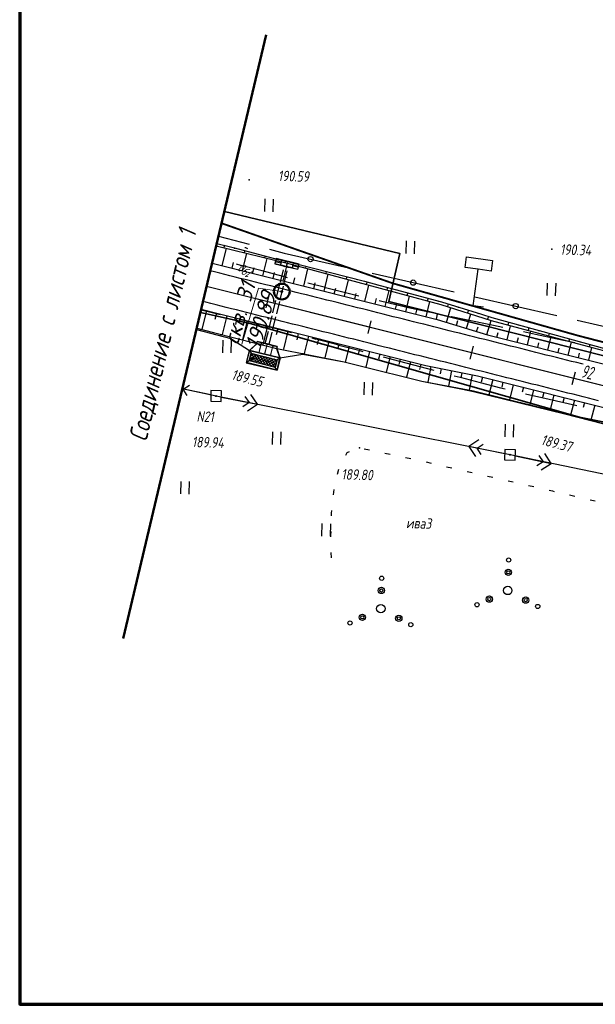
# Model space of a CAD drawing. Header units: millimetres. Extents: x 1808 to 2912, y -1045 to 155.
# Tile 21 of 43: x 1825 to 1934, y -536 to -349. Entities that reach past the tile are written whole.
import ezdxf

# ---------------------------------------------------------------- set-up
doc = ezdxf.new("R2010")
doc.units = ezdxf.units.MM
doc.linetypes.add('ACAD_ISO02W100', pattern=[15, 12, -3])
doc.linetypes.add('CONTI', pattern=[0])
for name, color, linetype, lineweight in [('10', 1, 'Continuous', 35), ('геология', 7, 'Continuous', 20), ('КОПИЯ_ОСЬ_13_ОТКОСЫ', 7, 'Continuous', 30), ('КОПИЯ_ОСЬ_ГРАНИЦЫ_ПОЛОС', 7, 'Continuous', 30), ('ОСЬ_ВЕРХ_ПОКРЫТИЯ_ГРАНИЦЫ_ПОЛОС', 7, 'Continuous', 30), ('ОСЬ_ВЕРХ_ПОКРЫТИЯ_ОСЬ', 1, 'Continuous', 30), ('Трубы мет.', 7, 'ACAD_ISO02W100', 30)]:
    doc.layers.add(name, color=color, linetype=linetype, lineweight=lineweight)
for name, color, linetype in [('_Оформление', 7, 'Continuous'), ('_Ростелеком', 6, 'Continuous'), ('GOR_BDEFAULT', 212, 'CONTI'), ('NAD_MDEFAULT', 7, 'CONTI'), ('PI_OTDEFAULT', 172, 'CONTI'), ('PI_TTDEFAULT', 5, 'CONTI'), ('PLN_O', 7, 'CONTI'), ('SIT_LDEFAULT', 7, 'CONTI'), ('USLZNDEFAULT', 7, 'CONTI'), ('ZAPSKDEFAULT', 7, 'CONTI'), ('КОПИЯ_ОСЬ_ТАНГЕНСЫ', 1, 'Continuous'), ('ОСЬ_ВЕРХ_ПОКРЫТИЯ_ПИКЕТЫ', 1, 'Continuous')]:
    doc.layers.add(name, color=color, linetype=linetype)
doc.styles.add('eskd', font='isocpeur.ttf', dxfattribs={"width": 1.2, "height": 2})
doc.styles.add('SHRFT', font='isocpeui.ttf')
doc.styles.get("Standard").update_dxf_attribs({"font": 'isocpeui.ttf'})
doc.styles.add('ГОСТ', font='isocpeur.ttf', dxfattribs={"height": 4})
doc.linetypes.add('Связь', pattern='A,12.5,[130,ltypeshp.shx,S=1,R=-30,X=0,Y=0.9],1,[130,ltypeshp.shx,S=1,R=-30,X=0,Y=0.9],1,[130,ltypeshp.shx,S=1,R=-30,X=0,Y=0.9],4.5', length=19)

# ---------------------------------------------------------------- blocks, each defined once
blk = doc.blocks.new('BL_2011')
at = {"color": 0}
for p, q in [((0, 0), (0, 2.4)), ((1.6, 0), (1.6, 2.4))]:
    blk.add_line(p, q, dxfattribs=at)
blk = doc.blocks.new('BL_27')
at = {"color": 0}
for p, q in [((1, 1), (-1, 1)), ((-1, 1), (-1, -1)), ((1, -1), (1, 1)), ((-1, -1), (1, -1))]:
    blk.add_line(p, q, dxfattribs=at)
blk.add_circle((0, 0), 0.1, dxfattribs=at)
blk = doc.blocks.new('BL_2010')
at = {"color": 0}
for centre, radius in [((0, 5.78), 0.4), ((0, 3.46), 0.6), ((0, 3.46), 0.3), ((0, 0), 0.8), ((-3.46, -1.74), 0.6), ((-3.46, -1.74), 0.3), ((3.46, -1.74), 0.6), ((3.46, -1.74), 0.3), ((-5.78, -2.88), 0.4), ((5.78, -2.88), 0.4)]:
    blk.add_circle(centre, radius, dxfattribs=at)
blk = doc.blocks.new('A$C25637593')
at = {"layer": 'Трубы мет.', "linetype": 'Continuous', "lineweight": 0}
h = blk.add_hatch(dxfattribs=at)
h.set_pattern_fill('ANSI37', color=256, scale=64, angle=180, style=0)
h.set_pattern_definition([(225, (2253.2026, 3680.535), (5.656854, -5.656854), []), (315, (2253.2026, 3680.535), (5.656854, 5.656854), [])])
h.paths.add_polyline_path([(49, 51), (79, 51), (79, -51), (49, -51)])
at = {"layer": 'Трубы мет.', "linetype": 'Continuous'}
for points in [[(0, 39), (0, 23), (0, 0), (0, -23), (0, -39)], [(0, 23), (8, 23), (8, 39), (0, 39)], [(8, -39), (8, -39), (40, -60), (40, -60), (40, 60), (8, 39), (8, 39)], [(40, 60), (49, 51)], [(88, 60), (79, 51)], [(0, -23), (8, -23), (8, -39), (0, -39)], [(40, -60), (49, -51)], [(79, -51), (88, -60)]]:
    blk.add_lwpolyline(points, dxfattribs=at)
at = {"layer": 'Трубы мет.', "linetype": 'Continuous', "lineweight": 0}
for points in [[(39, 23), (39, 58.1), (9, 38.5), (9, 23)], [(9, -23), (9, -38.5), (39, -58.1), (39, -23)]]:
    blk.add_lwpolyline(points, close=True, dxfattribs=at)
at = {"layer": 'Трубы мет.', "linetype": 'Continuous'}
for points in [[(40, 60), (88, 60), (88, -60), (40, -60)], [(49, 51), (79, 51), (79, -51), (49, -51)]]:
    blk.add_lwpolyline(points, close=True, dxfattribs=at)
at = {"layer": 'Трубы мет.', "ltscale": 1.2}
for points in [[(49, 51), (64, 36)], [(79, 51), (64, 36)], [(64, 36), (64, -36)], [(49, -51), (64, -36)], [(64, -36), (79, -51)]]:
    blk.add_lwpolyline(points, dxfattribs=at)
at = {"layer": 'Трубы мет.', "linetype": 'Continuous', "lineweight": 0}
for points in [[(1, 22), (39, 22)], [(1, 22), (1, 0.5)], [(1, 0.5), (39, 0.5)], [(39, 0.5), (39, 22)], [(1, -0.5), (39, -0.5)], [(1, -0.5), (1, -22)], [(1, -22), (39, -22)], [(39, -22), (39, -0.5)]]:
    blk.add_lwpolyline(points, dxfattribs=at)
blk = doc.blocks.new('A$C76A07AE2')
at = {"layer": 'Трубы мет.', "linetype": 'Continuous', "lineweight": 0}
for p, q in [((-18.9, 44.2), (-8, 44.2)), ((-18.9, 44.2), (-18.9, 23)), ((-4, 45), (-1.3, 45)), ((-18.9, 23), (0, 23)), ((-18.9, 22.1), (-0.9, 22.1)), ((-18.9, 22.1), (-18.9, 21.8)), ((-18.9, 21.8), (-18.9, 0.5)), ((-0.9, 22.1), (-0.9, 0.5)), ((-18.9, -0.5), (-18.9, -20.5)), ((-18.9, -20.5), (-18.9, -22)), ((-18.9, -22), (-0.9, -22)), ((-18.9, -23), (0, -23)), ((-18.9, -23), (-18.9, -44.1)), ((-0.9, -0.5), (-0.9, -20.5)), ((-0.9, -20.5), (-0.9, -22)), ((-18.9, -44.1), (-8, -44.1))]:
    blk.add_line(p, q, dxfattribs=at)
at = {"layer": 'Трубы мет.', "linetype": 'Continuous'}
blk.add_lwpolyline([(-20, -45), (0, -45), (0, 45), (-20, 45)], close=True, dxfattribs=at)
for points in [[(-8, 45), (-8, 23), (0, 23)], [(-8, -45), (-8, -23), (0, -23)]]:
    blk.add_lwpolyline(points, dxfattribs=at)
at = {"layer": 'Трубы мет.', "linetype": 'Continuous', "lineweight": 0}
for points in [[(-18.9, 0.5), (-0.9, 0.5)], [(-18.9, -0.5), (-0.9, -0.5)]]:
    blk.add_lwpolyline(points, dxfattribs=at)
blk = doc.blocks.new('BL_13')
at = {"color": 0}
for p, q in [((-2.5, 7), (-2.5, 9)), ((-2.5, 9), (2.5, 9)), ((2.5, 9), (2.5, 7)), ((0, 7), (-2.5, 7)), ((0, 0), (0, 7)), ((2.5, 7), (0, 7)), ((2, 0), (0, 0))]:
    blk.add_line(p, q, dxfattribs=at)
blk = doc.blocks.new('*U120')
at = {"layer": 'КОПИЯ_ОСЬ_13_ОТКОСЫ'}
for points in [[(0, 0), (0.83, -7.87), (1.02, -9.96), (1.86, -27.85), (2.34, -42.64)], [(0, 0), (0.73, -7.88), (0.89, -9.97), (1.78, -27.85), (2.34, -42.64)], [(0.37, -3.98), (0.42, -3.98)], [(0.55, -5.97), (0.57, -5.97)], [(0.74, -7.97), (0.83, -7.96)], [(0.89, -9.96), (0.92, -9.96)], [(0.99, -11.96), (1.12, -11.95)], [(1.09, -13.96), (1.13, -13.95)], [(1.19, -15.95), (1.3, -15.95)], [(1.29, -17.95), (1.32, -17.95)], [(1.39, -19.95), (1.49, -19.94)], [(1.48, -21.95), (1.52, -21.94)], [(1.58, -23.94), (1.68, -23.94)], [(1.68, -25.94), (1.71, -25.94)], [(1.78, -27.94), (1.86, -27.93)], [(1.86, -29.94), (1.89, -29.94)], [(1.93, -31.94), (1.99, -31.93)], [(2.01, -33.93), (2.03, -33.93)], [(2.09, -35.93), (2.12, -35.93)], [(2.16, -37.93), (2.18, -37.93)], [(2.24, -39.93), (2.26, -39.93)], [(2.32, -41.93), (2.32, -41.93)]]:
    blk.add_lwpolyline(points, dxfattribs=at)

msp = doc.modelspace()

# ---------------------------------------------------------------- linework, layer by layer
at = {"lineweight": 50}
msp.add_line((1871.65, -351.47), (1844.42, -466.15), dxfattribs=at)
at = {"layer": '10'}
for points in [[(2620.73, -395.22), (2606.59, -397.47), (2605.44, -387.39), (2553.12, -394.32), (2438.15, -413.26), (2438.66, -422.99), (2367.6, -436.36), (2276.23, -453.66), (2230.16, -457.47), (2219.73, -457.12), (2144.44, -454.6), (2029.16, -435.48), (1971.45, -421.43), (1894.92, -402.16), (1897.04, -393.04), (1863.68, -385.03)], [(2240.01, -477.5), (2240.65, -472.01), (2240.2, -471.95), (2239.56, -477.53), (2230.74, -478.42), (2136.9, -474.03), (2085.81, -465.74), (2087.63, -460.54), (2087.21, -460.39), (2085.35, -465.66), (2035.92, -457.65), (2035.92, -457.65), (1967.01, -441.3), (1969.04, -431.65), (1931.19, -424.12), (1868.59, -406.35), (1859.13, -404.23)], [(1859.13, -404.23), (1868.59, -406.35), (1931.19, -424.12), (1969.04, -431.65), (1967.01, -441.3), (2035.92, -457.65), (2035.92, -457.65), (2085.35, -465.66), (2087.21, -460.39), (2087.63, -460.54), (2085.81, -465.74), (2136.9, -474.03), (2230.74, -478.42), (2239.56, -477.53), (2240.2, -471.95), (2240.65, -472.01), (2240.01, -477.5), (2288.52, -472.64), (2369.33, -456.96)]]:
    msp.add_lwpolyline(points, dxfattribs=at)
at = {"layer": '_Оформление', "lineweight": 70, "ltscale": 200}
msp.add_lwpolyline([(2874.19, -249.78), (1824.77, -249.78), (1824.77, -535.66), (2874.19, -535.66)], close=True, dxfattribs=at)
at = {"layer": '_Ростелеком', "color": 5, "linetype": 'Связь', "const_width": 0.35}
msp.add_lwpolyline([(2340.52, -436.8), (2307.56, -442.93), (2280.91, -447.64), (2225.37, -453.95), (2190.43, -453.43), (2160.74, -450.96), (2125.77, -447.13), (2083.69, -441.64), (2045.94, -435.19), (2011.44, -427.96), (1968.81, -418.42), (1930.94, -408.64), (1895.72, -398.7), (1863.15, -387.28)], dxfattribs=at)
at = {"layer": 'GOR_BDEFAULT', "color": 212, "elevation": 190, "flags": 128}
for points in [[(1867.78, -391.93), (1867.57, -391.97)], [(1868.14, -392.12), (1867.78, -391.93)], [(1868.14, -392.12), (1867.78, -391.93)]]:
    msp.add_lwpolyline(points, dxfattribs=at)
at = {"layer": 'PI_TTDEFAULT', "color": 5}
for p in [(1868.41, -379.05, 190.59), (1925.93, -392.22, 190.34), (1866.83, -395.29, 190.94), (1862.1, -420.11, 189.94), (1889.36, -429.92, 189.8), (1917.98, -431.27, 189.46)]:
    msp.add_point(p, dxfattribs=at)
at = {"layer": 'PLN_O'}
for p, q in [((1862.56, -389.75), (1868.4, -391.24)), ((1872.28, -392.23), (1875.06, -392.94)), ((1875.06, -392.94), (1887.86, -395.87)), ((1891.76, -396.76), (1907.36, -400.33)), ((1911.26, -401.23), (1926.86, -404.81)), ((1930.74, -405.69), (1944.86, -408.93))]:
    msp.add_line(p, q, dxfattribs=at)
for centre in [(1880.06, -394.09), (1899.55, -398.55), (1919.05, -403.02)]:
    msp.add_circle(centre, 0.5, dxfattribs=at)
at = {"layer": 'SIT_LDEFAULT', "color": 7}
for p, q in [((1866.83, -395.29), (1866.01, -395.07)), ((1870.85, -396.35), (1866.84, -395.28)), ((1874.87, -397.42), (1870.85, -396.35)), ((1875.68, -397.63), (1874.87, -397.42)), ((1882.92, -399.51), (1879.56, -398.65)), ((1886.93, -400.54), (1882.92, -399.52)), ((1889.24, -401.12), (1886.93, -400.55)), ((1894.92, -402.48), (1893.13, -402.05)), ((1859.25, -403.71), (1860.58, -404.03)), ((1860.58, -404.03), (1862.87, -404.59)), ((1898.9, -403.39), (1894.92, -402.48)), ((1902.89, -404.25), (1898.9, -403.39)), ((1866.75, -405.55), (1868.65, -406.02)), ((1906.88, -405.07), (1906.8, -405.06)), ((1910.87, -405.91), (1906.87, -405.08)), ((1914.86, -406.72), (1910.87, -405.9)), ((1868.65, -406.02), (1872.76, -407.07)), ((1872.76, -407.08), (1876.43, -408.04)), ((1916.59, -407.08), (1914.86, -406.72)), ((1880.31, -409.07), (1881.08, -409.27)), ((1881.08, -409.26), (1885.2, -410.34)), ((1922.84, -408.4), (1920.51, -407.9)), ((1926.94, -409.29), (1922.84, -408.4)), ((1930.28, -410), (1926.94, -409.29)), ((1885.2, -410.35), (1889.23, -411.42)), ((1889.23, -411.42), (1889.97, -411.62)), ((1893.85, -412.63), (1896.98, -413.46)), ((1896.98, -413.47), (1900.82, -414.49)), ((1900.82, -414.49), (1903.5, -415.21)), ((1907.38, -416.24), (1908.48, -416.54)), ((1908.48, -416.54), (1912.32, -417.56)), ((1861.12, -419.9), (1855.63, -418.74)), ((1862.1, -420.11), (1855.67, -418.76)), ((1855.84, -418.79), (1857.03, -418.02)), ((1856.61, -419.98), (1855.84, -418.79)), ((1912.32, -417.56), (1916.16, -418.54)), ((1916.16, -418.53), (1917.04, -418.76)), ((1917.98, -431.27), (1862.1, -420.11)), ((1863.09, -420.31), (1869.95, -421.67)), ((1867.59, -420.19), (1868.38, -421.36)), ((1869.95, -421.67), (1868.7, -419.8)), ((1920.94, -419.7), (1924, -420.41)), ((1924, -420.41), (1928.22, -421.35)), ((1868.38, -421.36), (1867.2, -422.15)), ((1868.07, -422.93), (1869.95, -421.67)), ((1928.22, -421.35), (1930.69, -421.88)), ((1890.28, -430.11), (1891.26, -430.32)), ((1912.02, -428.45), (1910.13, -429.71)), ((1917, -431.07), (1910.13, -429.71)), ((1910.13, -429.71), (1911.39, -431.58)), ((1911.71, -430.02), (1912.88, -429.23)), ((1912.49, -431.19), (1911.71, -430.02)), ((1886.77, -431.32), (1887.03, -430.84)), ((1887.02, -430.84), (1887.45, -430.66)), ((1894.2, -430.94), (1895.18, -431.15)), ((1898.11, -431.77), (1899.09, -431.98)), ((1975.48, -443.23), (1917.98, -431.27)), ((1918.96, -431.48), (1925.81, -432.9)), ((1923.47, -431.4), (1924.25, -432.58)), ((1925.81, -432.9), (1924.57, -431.01)), ((1885.19, -434.94), (1885.41, -433.97)), ((1902.02, -432.62), (1903, -432.85)), ((1905.93, -433.53), (1906.9, -433.75)), ((1924.25, -432.58), (1923.07, -433.35)), ((1923.92, -434.14), (1925.81, -432.9)), ((1909.82, -434.42), (1910.8, -434.64)), ((1913.72, -435.31), (1914.7, -435.53)), ((1917.62, -436.2), (1918.6, -436.42)), ((1921.51, -437.1), (1922.49, -437.32)), ((1884.43, -438.86), (1884.53, -437.87)), ((1925.41, -437.99), (1926.03, -438.13)), ((1926.03, -438.13), (1926.39, -438.21)), ((1929.31, -438.89), (1930.28, -439.12)), ((1933.21, -439.8), (1934.19, -440.02)), ((1884.06, -442.84), (1884.07, -442.37)), ((1884.07, -442.37), (1884.12, -441.85)), ((1883.94, -446.56), (1883.97, -445.84)), ((1883.94, -446.84), (1883.94, -446.56)), ((1884.02, -450.84), (1883.98, -449.84))]:
    msp.add_line(p, q, dxfattribs=at)
at = {"layer": 'геология', "color": 1, "linetype": 'Continuous'}
for p, q in [((1866.97, -410.23), (1870.14, -399.6)), ((1870.14, -399.6), (1874.54, -400.27))]:
    msp.add_line(p, q, dxfattribs=at)
at = {"layer": 'геология', "color": 1, "linetype": 'Continuous', "lineweight": 50}
for radius in [1.5, 0.103]:
    msp.add_circle((1874.59, -400.26), radius, dxfattribs=at)
at = {"layer": 'КОПИЯ_ОСЬ_13_ОТКОСЫ'}
for points in [[(1862.13, -391.56), (1865.5, -392.39), (1875.87, -394.95), (1904.85, -402.71), (1914.4, -405.75), (1931.69, -410.38), (1946, -414.16), (1951.04, -415.47), (1955.7, -416.62), (1962.5, -418.27), (1970.47, -420.17), (1980.48, -422.51), (1989.91, -424.7), (1998.94, -426.77), (2007.69, -428.75), (2013.03, -429.94), (2016.92, -430.79), (2023.73, -432.26), (2028.78, -433.32), (2035.5, -434.7), (2042.21, -436.05), (2046.6, -436.9)], [(1862.13, -391.56), (1865.5, -392.39), (1875.87, -394.95), (1904.85, -402.71), (1914.4, -405.75), (1931.69, -410.38), (1946, -414.16), (1951.04, -415.47), (1955.7, -416.62), (1962.5, -418.27), (1970.47, -420.17), (1980.48, -422.51), (1989.91, -424.7), (1998.94, -426.77), (2007.69, -428.75), (2013.03, -429.94), (2016.92, -430.79), (2023.73, -432.26), (2028.78, -433.32), (2035.5, -434.7), (2042.21, -436.05), (2046.6, -436.9)], [(1862.24, -391.1), (1865.6, -391.97), (1873.9, -394.15), (1875.95, -394.62), (1880.6, -395.82), (1890.29, -398.31), (1893.29, -399.09), (1904.98, -402.19), (1912.54, -404.55), (1914.54, -405.18), (1931.81, -409.92), (1946.07, -413.88)], [(1863.23, -395.34), (1864.05, -392.03)], [(1863.67, -391.47), (1863.55, -391.91)], [(1865.61, -391.98), (1865.57, -392.12)], [(1867.54, -392.48), (1867.44, -392.87)], [(1867.11, -396.31), (1867.94, -392.99)], [(1869.47, -392.99), (1869.44, -393.12)], [(1870.99, -397.28), (1871.82, -393.95)], [(1871.41, -393.5), (1871.32, -393.83)], [(1873.34, -394.01), (1873.31, -394.12)], [(1875.29, -394.47), (1875.22, -394.79)], [(1861.35, -394.87), (1864.68, -395.7), (1904.13, -405.57), (1913.71, -408.49), (1955.14, -418.86), (1973.58, -423.4), (1982.8, -425.64), (1989.3, -427.2), (1996.88, -429), (2002.71, -430.36), (2008.73, -431.74), (2014.37, -433.02), (2020.21, -434.31), (2026.06, -435.57), (2029.47, -436.29), (2034.35, -437.31), (2040.44, -438.54), (2046.55, -439.73)], [(1865.17, -395.82), (1865.44, -394.72)], [(1869.05, -396.8), (1869.32, -395.69)], [(1874.87, -398.25), (1875.7, -394.91)], [(1877.23, -394.95), (1877.2, -395.06)], [(1878.75, -399.22), (1879.57, -395.94)], [(1879.17, -395.45), (1879.07, -395.81)], [(1881.1, -395.95), (1881.07, -396.07)], [(1883.04, -396.45), (1882.94, -396.84)], [(1872.93, -397.77), (1873.2, -396.66)], [(1876.81, -398.74), (1877.09, -397.62)], [(1882.63, -400.19), (1883.43, -396.98)], [(1884.98, -396.95), (1884.94, -397.08)], [(1886.51, -401.16), (1887.3, -398.01)], [(1886.91, -397.44), (1886.8, -397.88)], [(1888.85, -397.94), (1888.81, -398.08)], [(1880.69, -399.71), (1880.96, -398.61)], [(1884.57, -400.68), (1884.84, -399.61)], [(1890.39, -402.14), (1891.16, -399.04)], [(1890.79, -398.44), (1890.66, -398.91)], [(1892.72, -398.94), (1892.68, -399.1)], [(1894.27, -403.11), (1895.03, -400.08)], [(1894.66, -399.45), (1894.53, -399.94)], [(1896.59, -399.96), (1896.55, -400.13)], [(1888.45, -401.65), (1888.71, -400.6)], [(1892.33, -402.62), (1892.59, -401.59)], [(1898.15, -404.08), (1898.89, -401.11)], [(1898.52, -400.48), (1898.39, -400.98)], [(1900.46, -400.99), (1900.41, -401.16)], [(1902.03, -405.05), (1902.76, -402.15)], [(1902.39, -401.5), (1902.25, -402.01)], [(1904.32, -402.02), (1904.28, -402.19)], [(1859.27, -403.63), (1862.5, -404.43), (1901.95, -414.31), (1911.77, -416.25), (1967.94, -430.31), (1978.92, -433.02), (1987.39, -435.09), (1993.52, -436.57), (2000.84, -438.31), (2006.89, -439.72), (2011.09, -440.68), (2016.47, -441.9), (2021.37, -442.99), (2026.27, -444.05), (2032.66, -445.4), (2039.05, -446.72), (2043.97, -447.7)], [(1860.25, -403.88), (1859.36, -407.48)], [(1896.21, -403.59), (1896.46, -402.58)], [(1900.09, -404.56), (1900.34, -403.57)], [(1905.89, -406.11), (1906.74, -403.31)], [(1906.24, -402.58), (1906.08, -403.1)], [(1908.15, -403.18), (1908.1, -403.35)], [(1910.06, -403.78), (1909.89, -404.31)], [(1862.19, -404.36), (1861.89, -405.56)], [(1864.13, -404.84), (1863.23, -408.44)], [(1866.07, -405.33), (1865.77, -406.53)], [(1868.01, -405.81), (1867.11, -409.4)], [(1903.97, -405.53), (1904.21, -404.57)], [(1907.8, -406.69), (1908.08, -405.76)], [(1909.71, -407.27), (1910.55, -404.52)], [(1911.97, -404.37), (1911.91, -404.55)], [(1913.54, -408.44), (1914.36, -405.74)], [(1913.88, -404.97), (1913.7, -405.53)], [(1915.8, -405.53), (1915.75, -405.71)], [(1858.36, -407.47), (1864.93, -409.16), (1868.43, -411.44), (1874.25, -412.87), (1878.59, -412.18), (1886.45, -413.63), (1889.46, -414.35)], [(1858.41, -407.24), (1861.6, -408.03), (1869.83, -410.14), (1873.62, -411.07), (1886.45, -413.62), (1889.46, -414.35), (1901.21, -417.26), (1908.99, -418.72), (1911.05, -419.12), (1928.43, -423.43), (1942.74, -427.19)], [(1858.41, -407.24), (1861.6, -408.03), (1869.83, -410.14), (1873.62, -411.07), (1886.45, -413.62), (1889.46, -414.35)], [(1859.12, -407.66), (1859.17, -407.43)], [(1869.95, -406.3), (1869.65, -407.5)], [(1871.89, -406.79), (1871, -410.37)], [(1873.83, -407.27), (1873.53, -408.47)], [(1875.77, -407.76), (1874.91, -411.22)], [(1911.63, -407.85), (1911.9, -406.94)], [(1917.42, -409.42), (1918.09, -406.74)], [(1917.73, -406.06), (1917.58, -406.6)], [(1919.65, -406.58), (1919.6, -406.77)], [(1921.3, -410.39), (1921.95, -407.77)], [(1921.58, -407.11), (1921.44, -407.63)], [(1923.51, -407.64), (1923.46, -407.82)], [(1861.05, -408.16), (1861.07, -408.08)], [(1862.99, -408.66), (1863.06, -408.4)], [(1864.93, -409.16), (1864.95, -409.07)], [(1877.71, -408.24), (1877.42, -409.4)], [(1879.65, -408.73), (1878.83, -412.03)], [(1881.59, -409.21), (1881.32, -410.31)], [(1915.48, -408.93), (1915.7, -408.02)], [(1919.36, -409.9), (1919.58, -409.01)], [(1925.18, -411.36), (1925.82, -408.81)], [(1925.44, -408.17), (1925.3, -408.67)], [(1927.37, -408.7), (1927.32, -408.86)], [(1929.3, -409.23), (1929.17, -409.7)], [(1883.53, -409.7), (1882.75, -412.85)], [(1885.47, -410.18), (1885.21, -411.23)], [(1887.41, -410.67), (1886.66, -413.67)], [(1889.35, -411.15), (1889.1, -412.16)], [(1923.24, -410.87), (1923.46, -410)], [(1927.12, -411.84), (1927.33, -410.99)], [(1929.06, -412.33), (1929.68, -409.84)], [(1931.23, -409.76), (1931.18, -409.91)], [(1932.94, -413.3), (1933.55, -410.87)], [(1933.16, -410.29), (1933.03, -410.73)], [(1878.59, -412.18), (1878.62, -411.99)], [(1880.56, -412.54), (1880.57, -412.48)], [(1882.52, -412.9), (1882.54, -412.81)], [(1884.49, -413.27), (1884.49, -413.24)], [(1891.29, -411.64), (1890.55, -414.62)], [(1893.24, -412.13), (1892.99, -413.12)], [(1895.18, -412.61), (1894.43, -415.58)], [(1897.12, -413.1), (1896.87, -414.09)], [(1931, -412.82), (1931.21, -411.99)], [(1886.45, -413.63), (1886.46, -413.62)], [(1888.4, -414.1), (1888.4, -414.1)], [(1899.06, -413.58), (1898.31, -416.54)], [(1901, -414.07), (1900.75, -415.05)], [(1902.95, -414.5), (1902.36, -417.47)], [(1904.91, -414.89), (1904.71, -415.88)], [(1906.87, -415.28), (1906.29, -418.21)], [(1908.83, -415.67), (1908.64, -416.64)], [(1910.79, -416.06), (1910.22, -418.96)], [(1912.75, -416.49), (1912.51, -417.45)], [(1914.69, -416.98), (1913.97, -419.85)], [(1916.63, -417.46), (1916.39, -418.42)], [(1918.57, -417.95), (1917.85, -420.81)], [(1920.51, -418.44), (1920.27, -419.39)], [(1922.45, -418.92), (1921.73, -421.77)], [(1924.39, -419.41), (1924.15, -420.36)], [(1926.33, -419.89), (1925.62, -422.73)], [(1928.27, -420.38), (1928.03, -421.32)], [(1930.21, -420.86), (1929.5, -423.71)], [(1932.15, -421.35), (1931.91, -422.3)], [(1934.09, -421.83), (1933.36, -424.72)]]:
    msp.add_lwpolyline(points, dxfattribs=at)
at = {"layer": 'КОПИЯ_ОСЬ_ГРАНИЦЫ_ПОЛОС'}
msp.add_lwpolyline([(1931.91, -414.08), (1931.63, -414), (1930.66, -413.76), (1929.69, -413.52), (1928.72, -413.28), (1927.75, -413.03), (1926.78, -412.79), (1925.81, -412.55), (1924.84, -412.31), (1923.87, -412.06), (1922.9, -411.82), (1921.94, -411.58), (1920.97, -411.34), (1920, -411.09), (1919.03, -410.85), (1918.06, -410.61), (1917.09, -410.36), (1916.12, -410.12), (1915.15, -409.88), (1914.18, -409.64), (1913.21, -409.39), (1912.24, -409.15), (1911.27, -408.91), (1910.3, -408.67), (1909.33, -408.42), (1908.36, -408.18), (1907.4, -407.94), (1906.43, -407.7), (1905.46, -407.45), (1904.49, -407.21), (1903.52, -406.97), (1902.55, -406.72), (1901.58, -406.48), (1900.61, -406.24), (1899.64, -406), (1898.67, -405.75), (1897.7, -405.51), (1896.73, -405.27), (1895.76, -405.03), (1894.79, -404.78), (1893.83, -404.54), (1892.86, -404.3), (1891.89, -404.05), (1890.92, -403.81), (1889.95, -403.57), (1888.98, -403.33), (1888.01, -403.08), (1887.04, -402.84), (1886.07, -402.6), (1885.1, -402.36), (1884.13, -402.11), (1883.16, -401.87), (1882.19, -401.63), (1881.22, -401.39), (1880.25, -401.14), (1879.29, -400.9), (1878.32, -400.66), (1877.35, -400.41), (1876.38, -400.17), (1875.41, -399.93), (1874.44, -399.69), (1873.47, -399.44), (1872.5, -399.2), (1871.53, -398.96), (1870.56, -398.72), (1869.59, -398.47), (1868.62, -398.23), (1867.65, -397.99), (1866.68, -397.75), (1865.71, -397.51), (1864.74, -397.26), (1863.77, -397.02), (1862.8, -396.78), (1861.83, -396.54), (1861, -396.33)], dxfattribs=at)
at = {"layer": 'КОПИЯ_ОСЬ_ТАНГЕНСЫ'}
msp.add_line((1860.31, -399.24), (2055.84, -448.19), dxfattribs=at)
at = {"layer": 'ОСЬ_ВЕРХ_ПОКРЫТИЯ_ГРАНИЦЫ_ПОЛОС'}
for points in [[(1861.35, -394.87), (1864.68, -395.7), (1904.13, -405.57), (1913.71, -408.49), (1955.14, -418.86), (1973.58, -423.4), (1982.8, -425.64), (1989.3, -427.2), (1996.88, -429), (2002.71, -430.36), (2008.73, -431.74), (2014.37, -433.02), (2020.21, -434.31), (2026.06, -435.57), (2029.47, -436.29), (2034.35, -437.31), (2040.44, -438.54), (2046.55, -439.73)], [(1859.27, -403.63), (1862.5, -404.43), (1901.95, -414.31), (1911.77, -416.25), (1967.94, -430.31), (1978.92, -433.02), (1987.39, -435.09), (1993.52, -436.57), (2000.84, -438.31), (2006.89, -439.72), (2011.09, -440.68), (2016.47, -441.9), (2021.37, -442.99), (2026.27, -444.05), (2032.66, -445.4), (2039.05, -446.72), (2043.97, -447.7)], [(1934.81, -420.99), (1933.84, -420.74), (1932.87, -420.5), (1931.9, -420.26), (1930.93, -420.02), (1929.96, -419.77), (1928.99, -419.53), (1928.02, -419.29), (1927.05, -419.04), (1926.08, -418.8), (1925.11, -418.56), (1924.14, -418.32), (1923.17, -418.07), (1922.2, -417.83), (1921.23, -417.59), (1920.27, -417.35), (1919.3, -417.1), (1918.33, -416.86), (1917.36, -416.62), (1916.39, -416.37), (1915.42, -416.13), (1914.45, -415.89), (1913.48, -415.65), (1912.51, -415.4), (1911.54, -415.16), (1910.57, -414.92), (1909.6, -414.67), (1908.63, -414.43), (1907.66, -414.19), (1906.69, -413.95), (1905.72, -413.7), (1904.75, -413.46), (1903.78, -413.22), (1902.81, -412.98), (1901.84, -412.73), (1900.87, -412.49), (1899.9, -412.25), (1898.93, -412), (1897.96, -411.76), (1896.99, -411.52), (1896.02, -411.28), (1895.05, -411.03), (1894.09, -410.79), (1893.12, -410.55), (1892.15, -410.31), (1891.18, -410.06), (1890.21, -409.82), (1889.24, -409.58), (1888.27, -409.33), (1887.3, -409.09), (1886.33, -408.85), (1885.36, -408.61), (1884.39, -408.36), (1883.42, -408.12), (1882.45, -407.88), (1881.48, -407.63), (1880.51, -407.39), (1879.54, -407.15), (1878.57, -406.91), (1877.6, -406.66), (1876.63, -406.42), (1875.66, -406.18), (1874.69, -405.94), (1873.72, -405.69), (1872.75, -405.45), (1871.78, -405.21), (1870.81, -404.97), (1869.85, -404.72), (1868.88, -404.48), (1867.91, -404.24), (1866.94, -404), (1865.97, -403.75), (1865, -403.51), (1864.03, -403.27), (1863.06, -403.03), (1862.09, -402.79), (1861.12, -402.54), (1860.15, -402.3), (1859.61, -402.17)]]:
    msp.add_lwpolyline(points, dxfattribs=at)
at = {"layer": 'ОСЬ_ВЕРХ_ПОКРЫТИЯ_ОСЬ'}
msp.add_lwpolyline([(1860.31, -399.25), (1878.57, -403.81), (1878.57, -403.81), (1954.16, -422.74)], dxfattribs=at)
at = {"layer": 'ОСЬ_ВЕРХ_ПОКРЫТИЯ_ПИКЕТЫ'}
for p, q in [((1871.6, -403.36), (1872.21, -400.93)), ((1891, -408.21), (1891.61, -405.79)), ((1910.4, -413.07), (1911.01, -410.65)), ((1929.8, -417.93), (1930.41, -415.5)), ((1929.8, -417.93), (1930.41, -415.5))]:
    msp.add_line(p, q, dxfattribs=at)
at = {"layer": 'Трубы мет.', "linetype": 'Continuous'}
for points in [[(1875.45, -395.49), (1877.63, -396.03), (1877.87, -395.06), (1873.5, -393.99), (1873.26, -394.96)], [(1868.43, -411.44), (1867.84, -413.77), (1873.68, -415.2), (1874.25, -412.87)], [(1868.43, -411.44), (1869.83, -410.14), (1869.93, -409.75), (1873.71, -410.68), (1873.62, -411.07), (1874.25, -412.87)]]:
    msp.add_lwpolyline(points, close=True, dxfattribs=at)
at = {"layer": 'Трубы мет.', "ltscale": 0.2}
for points in [[(1871.46, -410.12), (1875.08, -395.41), (1875.08, -395.41)], [(1872.18, -410.3), (1875.81, -395.58), (1875.81, -395.58)]]:
    msp.add_lwpolyline(points, dxfattribs=at)
at = {"layer": 'Трубы мет.', "linetype": 'Continuous'}
for points in [[(1874.11, -395.17), (1876.78, -395.82)], [(1870.48, -409.89), (1873.15, -410.54)]]:
    msp.add_lwpolyline(points, dxfattribs=at)

# ---------------------------------------------------------------- block references
at = {"layer": '_Ростелеком', "color": 5, "rotation": 352.0690330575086}
msp.add_blockref('BL_13', (1910.94, -402.94), dxfattribs=at)
at = {"layer": 'USLZNDEFAULT', "color": 7, "rotation": 358.4120607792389}
for p in [(1862.1, -420.11), (1917.98, -431.27)]:
    msp.add_blockref('BL_27', p, dxfattribs=at)
at = {"layer": 'ZAPSKDEFAULT', "color": 7, "rotation": 358.4120607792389}
for name, p in [('BL_2011', (1871.38, -385.05)), ('BL_2011', (1898.21, -393.04)), ('BL_2011', (1925.05, -401.03)), ('BL_2011', (1863.38, -411.88)), ('BL_2011', (1890.22, -419.87)), ('BL_2011', (1917.05, -427.87)), ('BL_2011', (1872.8, -429.29)), ('BL_2011', (1855.39, -438.71)), ('BL_2011', (1882.23, -446.71)), ('BL_2010', (1917.55, -457.04)), ('BL_2010', (1893.42, -460.5))]:
    msp.add_blockref(name, p, dxfattribs=at)
at = {"layer": 'КОПИЯ_ОСЬ_13_ОТКОСЫ', "rotation": 73.41206077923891}
msp.add_blockref('*U120', (1901.21, -417.26), dxfattribs=at)
at = {"layer": 'Трубы мет.', "lineweight": 30, "ltscale": 7, "xscale": 0.05, "yscale": 0.05, "zscale": 0.05}
for name, p, rotation in [('A$C76A07AE2', (1875.45, -395.49), 256.1559405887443), ('A$C25637593', (1871.82, -410.21), 256.1559405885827)]:
    msp.add_blockref(name, p, dxfattribs=dict(at, rotation=rotation))

# ---------------------------------------------------------------- texts
at = {"layer": 'GOR_BDEFAULT', "color": 212, "style": 'SHRFT', "width": 0.75}
msp.add_text('190', height=1.722, rotation=137.4234, dxfattribs=at).set_placement((1869.29, -396.69, 190))
at = {"layer": 'NAD_MDEFAULT', "color": 7, "style": 'eskd', "oblique": 10, "width": 0.8}
for s, height, rotation, p in [('Соединение с листом 1', 3.5, 76.6391, (1848.88, -428.87)), ('N21', 2, 358.1429, (1858.38, -424.96)), ('ива3', 2, 358.4121, (1898.21, -445.21))]:
    msp.add_text(s, height=height, rotation=rotation, dxfattribs=at).set_placement(p)
at = {"layer": 'PI_OTDEFAULT', "color": 172, "style": 'eskd', "oblique": 10, "width": 0.8}
for s, rotation, p in [('190.59', 358.4121, (1873.87, -379.26)), ('190.34', 358.4121, (1927.5, -393.25)), ('189.55', 345.4121, (1864.9, -416.92)), ('189.94', 358.4121, (1857.51, -429.81)), ('189.37', 345.4121, (1923.73, -429.31)), ('189.80', 358.4121, (1885.92, -435.96))]:
    msp.add_text(s, height=2, rotation=rotation, dxfattribs=at).set_placement(p)
at = {"layer": 'геология', "color": 1, "style": 'ГОСТ', "oblique": 15}
for s, p in [('скв. 31', (1866.25, -410.53)), ('190.89', (1870.45, -411.49))]:
    msp.add_text(s, height=3, rotation=73.5121, dxfattribs=at).set_placement(p)
at = {"layer": 'ОСЬ_ВЕРХ_ПОКРЫТИЯ_ПИКЕТЫ', "width": 0.6}
msp.add_text('92', height=2.5, rotation=345.9443, dxfattribs=at).set_placement((1931.36, -416.51))

doc.saveas('drawing.dxf')
